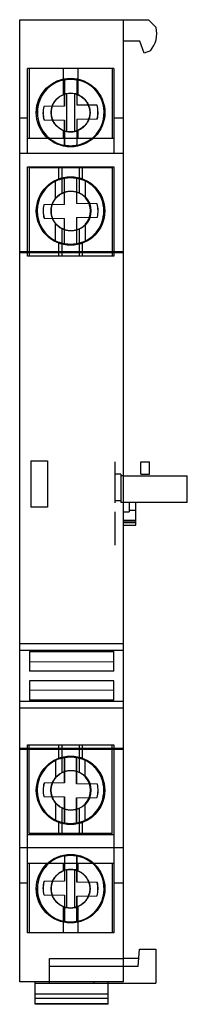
# Model space of a CAD drawing. Header units: millimetres. Extents: x 30.4 to 45.5, y 7.5 to 96.5.
import ezdxf

# ---------------------------------------------------------------- set-up
doc = ezdxf.new("R2010")
doc.units = ezdxf.units.MM
doc.header["$LTSCALE"] = 6.823208
doc.layers.get('0').update_dxf_attribs({"linetype": 'CONTINUOUS'})

msp = doc.modelspace()

# ---------------------------------------------------------------- linework, layer by layer
at = {"color": 7, "linetype": 'Continuous'}
for p, q in [((30.389, 9.539), (30.389, 96.539)), ((30.389, 96.539), (39.788, 96.539)), ((39.788, 9.539), (39.788, 96.539)), ((39.788, 96.536), (42.044, 96.52)), ((42.044, 96.52), (42.726, 95.839)), ((41.249, 94.599), (39.788, 94.607)), ((41.643, 93.518), (41.249, 94.599)), ((42.21, 93.724), (41.643, 93.518)), ((31.089, 87.639), (31.089, 92.139)), ((38.889, 92.139), (31.089, 92.139)), ((31.239, 92.139), (31.239, 85.839)), ((34.318, 92.139), (34.318, 89.746)), ((35.661, 92.139), (35.661, 89.759)), ((38.739, 92.139), (38.739, 85.839)), ((38.889, 92.139), (38.889, 87.639)), ((34.443, 91.111), (34.443, 88.724)), ((34.449, 91.111), (34.443, 91.111)), ((34.449, 88.724), (34.449, 91.111)), ((35.004, 91.164), (35.004, 91.164)), ((35.543, 91.115), (35.543, 88.817)), ((35.549, 91.115), (35.543, 91.115)), ((35.549, 91.115), (35.549, 88.817)), ((34.622, 89.844), (34.622, 86.431)), ((35.38, 86.429), (35.38, 89.846)), ((32.567, 88.701), (32.561, 88.701)), ((32.567, 88.701), (32.561, 88.701)), ((34.449, 88.724), (32.567, 88.701)), ((34.449, 88.724), (34.443, 88.724)), ((35.549, 88.817), (35.543, 88.817)), ((35.549, 88.817), (35.543, 88.817)), ((37.388, 88.794), (35.549, 88.817)), ((37.388, 88.794), (37.382, 88.794)), ((31.089, 87.639), (30.389, 87.639)), ((31.089, 84.439), (31.089, 87.639)), ((31.986, 88.139), (31.977, 88.139)), ((32.591, 87.484), (32.584, 87.484)), ((32.584, 87.484), (32.591, 87.484)), ((32.591, 87.484), (34.449, 87.46)), ((33.252, 88.139), (33.227, 88.139)), ((34.443, 87.46), (34.443, 85.166)), ((34.449, 87.46), (34.443, 87.46)), ((34.449, 85.166), (34.449, 87.46)), ((35.543, 87.553), (35.543, 85.162)), ((35.549, 87.553), (35.543, 87.553)), ((35.549, 87.553), (35.543, 87.553)), ((35.549, 87.553), (37.412, 87.576)), ((35.549, 87.553), (35.549, 85.162)), ((36.749, 88.139), (36.725, 88.139)), ((37.412, 87.576), (37.405, 87.576)), ((38.036, 88.139), (38.027, 88.139)), ((38.889, 87.639), (38.889, 84.439)), ((39.788, 87.639), (38.889, 87.639)), ((34.318, 86.529), (34.318, 85.839)), ((35.661, 86.516), (35.661, 85.839)), ((31.089, 85.839), (32.911, 85.839)), ((32.911, 85.839), (33.037, 85.839)), ((33.037, 85.839), (36.949, 85.839)), ((36.949, 85.839), (37.068, 85.839)), ((37.068, 85.839), (38.889, 85.839)), ((34.449, 85.166), (34.443, 85.166)), ((35.004, 85.114), (35.004, 85.113)), ((35.549, 85.162), (35.543, 85.162)), ((39.788, 84.439), (30.389, 84.439)), ((31.09, 75.139), (31.09, 83.239)), ((31.09, 83.239), (38.89, 83.238)), ((31.24, 83.139), (31.24, 75.139)), ((38.74, 83.139), (31.24, 83.139)), ((33.936, 82.074), (33.936, 83.139)), ((34.192, 83.139), (34.192, 80.835)), ((35.787, 80.861), (35.787, 83.139)), ((36.043, 83.139), (36.043, 82.075)), ((38.74, 83.139), (38.74, 75.139)), ((38.89, 83.238), (38.89, 75.139)), ((33.626, 80.387), (33.626, 81.938)), ((34.432, 79.824), (34.432, 82.215)), ((34.436, 82.215), (34.432, 82.215)), ((34.436, 79.824), (34.436, 82.215)), ((34.977, 82.264), (34.977, 82.264)), ((35.532, 82.212), (35.532, 79.918)), ((35.536, 82.212), (35.532, 82.212)), ((35.536, 82.212), (35.536, 79.918)), ((36.323, 81.955), (36.323, 80.463)), ((34.432, 79.824), (32.567, 79.801)), ((32.57, 79.801), (32.567, 79.801)), ((34.436, 79.824), (34.432, 79.824)), ((34.436, 79.824), (34.432, 79.824)), ((35.536, 79.918), (35.532, 79.918)), ((37.388, 79.893), (35.532, 79.918)), ((37.392, 79.893), (37.388, 79.893)), ((37.392, 79.893), (37.388, 79.893)), ((31.966, 79.239), (31.949, 79.239)), ((32.594, 78.584), (32.59, 78.584)), ((32.59, 78.584), (34.432, 78.56)), ((33.239, 79.239), (33.222, 79.239)), ((34.432, 76.263), (34.432, 78.56)), ((34.436, 78.56), (34.432, 78.56)), ((34.436, 78.56), (34.432, 78.56)), ((34.436, 76.263), (34.436, 78.56)), ((35.532, 78.653), (37.411, 78.676)), ((35.532, 78.653), (35.532, 76.266)), ((35.536, 78.653), (35.532, 78.653)), ((35.536, 78.653), (35.536, 76.266)), ((36.832, 79.239), (36.815, 79.239)), ((37.411, 78.676), (37.415, 78.676)), ((37.415, 78.676), (37.411, 78.676)), ((38.016, 79.238), (37.999, 79.238)), ((33.626, 76.539), (33.626, 78.09)), ((34.192, 77.642), (34.192, 75.139)), ((35.787, 75.139), (35.787, 77.616)), ((36.323, 78.014), (36.323, 76.522)), ((33.936, 75.139), (33.936, 76.403)), ((34.436, 76.263), (34.432, 76.263)), ((34.977, 76.214), (34.977, 76.213)), ((35.536, 76.266), (35.532, 76.266)), ((36.043, 76.403), (36.043, 75.139)), ((39.788, 75.538), (30.389, 75.538)), ((39.788, 75.445), (30.389, 75.445)), ((38.89, 75.139), (31.09, 75.139)), ((31.389, 56.649), (31.389, 52.446)), ((31.389, 56.649), (32.889, 56.649)), ((32.889, 56.649), (32.889, 52.443)), ((38.988, 56.539), (38.988, 52.839)), ((41.339, 55.439), (41.339, 56.539)), ((41.339, 56.539), (42.139, 56.539)), ((42.139, 55.439), (42.139, 56.539)), ((39.538, 55.439), (38.988, 55.439)), ((39.538, 55.439), (39.538, 52.889)), ((39.788, 55.289), (39.538, 55.289)), ((39.788, 55.289), (45.544, 55.289)), ((41.339, 55.439), (42.139, 55.439)), ((45.544, 52.889), (45.544, 55.289)), ((39.538, 53.039), (38.988, 53.039)), ((39.788, 52.889), (39.538, 52.889)), ((45.544, 52.889), (39.788, 52.889)), ((40.288, 52.889), (40.288, 52.039)), ((40.888, 52.139), (40.888, 52.889)), ((31.389, 52.446), (31.389, 52.449)), ((32.889, 52.443), (31.389, 52.446)), ((38.988, 52.039), (38.988, 49.029)), ((39.788, 52.039), (40.288, 52.039)), ((40.888, 52.139), (40.288, 52.139)), ((40.888, 51.239), (40.888, 52.138)), ((40.888, 51.233), (39.788, 51.233)), ((39.788, 51.206), (40.888, 51.206)), ((40.888, 51.022), (39.788, 51.022)), ((39.788, 50.839), (40.888, 50.839)), ((40.888, 50.839), (40.888, 51.233)), ((39.788, 40.108), (30.389, 40.108)), ((39.788, 39.484), (30.389, 39.484)), ((31.289, 39.389), (38.889, 39.389)), ((31.289, 39.389), (31.289, 37.621)), ((38.889, 37.621), (38.889, 39.389)), ((38.889, 38.461), (31.289, 38.442)), ((38.889, 37.621), (31.289, 37.621)), ((38.889, 36.757), (31.289, 36.757)), ((31.289, 36.757), (31.289, 34.989)), ((38.889, 34.989), (38.889, 36.757)), ((31.289, 35.935), (38.889, 35.916)), ((39.788, 34.884), (30.389, 34.884)), ((38.889, 34.989), (31.289, 34.989)), ((39.788, 34.281), (30.389, 34.281)), ((39.788, 30.633), (30.389, 30.633)), ((39.788, 30.539), (30.389, 30.539)), ((31.09, 30.949), (38.89, 30.949)), ((31.09, 22.848), (31.09, 30.949)), ((31.24, 22.949), (31.24, 30.949)), ((33.936, 29.684), (33.936, 30.949)), ((34.192, 30.949), (34.192, 28.445)), ((35.787, 28.471), (35.787, 30.949)), ((36.043, 30.949), (36.043, 29.685)), ((38.74, 22.949), (38.74, 30.949)), ((38.89, 30.949), (38.89, 22.849)), ((33.626, 29.548), (33.626, 27.997)), ((34.432, 29.825), (34.436, 29.825)), ((34.432, 29.825), (34.432, 27.527)), ((34.432, 29.825), (34.432, 27.527)), ((34.436, 29.825), (34.436, 27.527)), ((34.436, 27.527), (34.436, 29.825)), ((34.977, 29.874), (34.977, 29.874)), ((35.536, 29.822), (35.532, 29.822)), ((35.532, 27.434), (35.532, 29.822)), ((35.532, 27.434), (35.532, 29.822)), ((35.536, 27.434), (35.536, 29.822)), ((35.536, 29.822), (35.536, 27.434)), ((36.323, 28.073), (36.323, 29.565)), ((31.966, 26.848), (31.949, 26.848)), ((34.432, 27.527), (32.59, 27.503)), ((32.594, 27.503), (32.59, 27.503)), ((33.239, 26.849), (33.222, 26.849)), ((34.436, 27.527), (34.432, 27.527)), ((34.436, 27.527), (34.432, 27.527)), ((35.536, 27.434), (35.532, 27.434)), ((37.411, 27.411), (35.532, 27.434)), ((36.832, 26.849), (36.815, 26.849)), ((37.411, 27.411), (37.415, 27.411)), ((37.415, 27.411), (37.411, 27.411)), ((38.016, 26.849), (37.999, 26.849)), ((32.567, 26.286), (32.57, 26.286)), ((32.567, 26.286), (34.432, 26.263)), ((34.436, 26.263), (34.432, 26.263)), ((34.436, 26.263), (34.432, 26.263)), ((34.432, 26.263), (34.432, 23.872)), ((34.432, 26.263), (34.432, 23.872)), ((34.436, 26.263), (34.436, 23.872)), ((34.436, 23.872), (34.436, 26.263)), ((35.532, 26.17), (37.388, 26.194)), ((35.536, 26.17), (35.532, 26.17)), ((35.532, 23.876), (35.532, 26.17)), ((35.532, 23.876), (35.532, 26.17)), ((35.536, 23.876), (35.536, 26.17)), ((35.536, 26.17), (35.536, 23.876)), ((37.388, 26.194), (37.392, 26.194)), ((37.392, 26.194), (37.388, 26.194)), ((33.626, 25.7), (33.626, 24.149)), ((34.192, 25.252), (34.192, 22.949)), ((35.787, 22.949), (35.787, 25.226)), ((36.323, 24.132), (36.323, 25.624)), ((33.936, 22.949), (33.936, 24.013)), ((34.436, 23.872), (34.432, 23.872)), ((34.977, 23.824), (34.977, 23.823)), ((35.532, 23.876), (35.536, 23.876)), ((36.043, 24.013), (36.043, 22.949)), ((31.089, 22.848), (38.89, 22.849)), ((31.089, 21.639), (31.089, 22.848)), ((38.74, 22.949), (31.24, 22.949)), ((38.889, 22.849), (38.889, 21.639)), ((39.788, 21.639), (30.389, 21.639)), ((38.889, 21.639), (31.089, 21.639)), ((31.089, 18.439), (31.089, 21.639)), ((38.889, 21.639), (38.889, 18.439)), ((34.449, 20.921), (34.443, 20.921)), ((34.443, 20.921), (34.443, 18.628)), ((34.449, 20.921), (34.449, 18.628)), ((35.004, 20.974), (35.004, 20.974)), ((35.543, 20.925), (35.549, 20.925)), ((35.543, 20.925), (35.543, 18.534)), ((35.549, 18.534), (35.549, 20.925)), ((31.089, 20.249), (32.911, 20.249)), ((31.239, 20.249), (31.239, 13.949)), ((33.037, 20.249), (32.911, 20.249)), ((33.037, 20.249), (36.949, 20.249)), ((34.318, 20.249), (34.318, 19.558)), ((34.622, 19.656), (34.622, 16.243)), ((35.38, 16.241), (35.38, 19.658)), ((35.661, 20.249), (35.661, 19.571)), ((37.068, 20.249), (36.949, 20.249)), ((37.068, 20.249), (38.889, 20.249)), ((38.739, 20.249), (38.739, 13.949)), ((31.089, 18.439), (30.389, 18.439)), ((31.089, 13.949), (31.089, 18.439)), ((31.986, 17.949), (31.977, 17.949)), ((32.591, 18.604), (32.584, 18.604)), ((32.584, 18.604), (32.591, 18.604)), ((34.449, 18.628), (32.591, 18.604)), ((33.252, 17.949), (33.227, 17.949)), ((34.449, 18.628), (34.443, 18.628)), ((35.549, 18.534), (35.543, 18.534)), ((35.549, 18.534), (35.543, 18.534)), ((37.412, 18.511), (35.549, 18.534)), ((36.749, 17.949), (36.725, 17.949)), ((37.412, 18.511), (37.405, 18.511)), ((38.036, 17.949), (38.027, 17.949)), ((39.788, 18.439), (38.889, 18.439)), ((38.889, 18.439), (38.889, 13.949)), ((32.567, 17.386), (32.561, 17.386)), ((32.561, 17.386), (32.567, 17.386)), ((32.567, 17.386), (34.449, 17.363)), ((34.449, 17.363), (34.443, 17.363)), ((34.443, 17.363), (34.443, 14.976)), ((34.449, 17.363), (34.449, 14.976)), ((35.549, 17.27), (35.543, 17.27)), ((35.549, 17.27), (35.543, 17.27)), ((35.543, 17.27), (35.543, 14.972)), ((35.549, 17.27), (37.388, 17.294)), ((35.549, 14.972), (35.549, 17.27)), ((37.382, 17.294), (37.388, 17.294)), ((34.318, 16.341), (34.318, 13.949)), ((35.661, 16.329), (35.661, 13.949)), ((34.443, 14.976), (34.449, 14.976)), ((35.004, 14.924), (35.004, 14.923)), ((35.549, 14.972), (35.543, 14.972)), ((38.889, 13.949), (31.089, 13.949)), ((41.089, 10.92), (41.224, 12.494)), ((41.224, 12.494), (42.689, 12.494)), ((42.689, 12.494), (42.689, 9.399)), ((33.089, 11.631), (39.788, 11.631)), ((33.089, 9.539), (33.089, 11.631)), ((41.15, 11.631), (39.788, 11.631)), ((39.788, 10.92), (33.089, 10.92)), ((41.089, 10.92), (39.788, 10.92)), ((39.788, 9.539), (30.389, 9.539)), ((31.789, 7.495), (31.789, 9.539)), ((31.789, 9.399), (42.689, 9.399)), ((33.089, 9.399), (33.089, 9.539)), ((37.089, 9.539), (37.089, 9.399)), ((38.389, 9.399), (38.389, 9.539)), ((38.389, 7.495), (38.389, 9.399)), ((31.789, 8.428), (38.389, 8.428)), ((38.389, 8.023), (31.789, 8.023)), ((38.389, 7.524), (31.789, 7.524)), ((38.389, 7.495), (31.789, 7.495))]:
    msp.add_line(p, q, dxfattribs=at)
for centre, radius in [((34.989, 88.139), 3.1), ((34.976, 88.137), 1.749), ((34.989, 79.239), 3.097), ((35.036, 79.239), 1.797), ((34.989, 26.849), 3.097), ((35.036, 26.849), 1.797), ((34.989, 17.949), 3.1), ((34.976, 17.95), 1.749)]:
    msp.add_circle(centre, radius, dxfattribs=at)
for centre, radius, start, end in [((40.389, 95.289), 2.4, 319.32151, 13.24801), ((35.002, 88.139), 3.025, 310.50665, 229.49335), ((35.011, 88.139), 3.025, 100.70252, 180.00157), ((35.011, 88.139), 3.025, 359.99845, 79.74617), ((35.008, 88.123), 1.764, 102.64271, 113.04869), ((35.008, 88.123), 1.763, 102.64382, 113.05216), ((35.006, 88.138), 1.749, 77.64059, 102.66693), ((35.008, 88.152), 1.734, 67.89445, 77.62129), ((35.008, 88.152), 1.734, 67.89079, 77.62002), ((34.983, 88.139), 2.487, 166.92815, 195.27066), ((34.99, 88.139), 2.487, 166.92785, 195.27097), ((34.983, 88.139), 2.487, 346.92817, 15.27064), ((34.989, 88.139), 2.487, 346.92787, 15.27095), ((35.011, 88.139), 3.025, 179.99851, 259.2974), ((35.011, 88.139), 3.025, 280.25383, 0.00155), ((35.009, 88.152), 1.764, 246.95012, 257.35344), ((35.009, 88.152), 1.764, 246.94593, 257.35072), ((35.006, 88.137), 1.749, 257.33307, 282.35938), ((35.008, 88.124), 1.735, 282.3865, 292.10937), ((35.008, 88.123), 1.735, 282.38235, 292.10716), ((34.974, 79.239), 3.025, 100.3164, 259.67977), ((34.989, 79.252), 3.012, 110.44683, 116.90057), ((34.987, 79.256), 3.008, 110.44254, 116.90651), ((34.974, 79.239), 3.025, 280.63369, 79.36247), ((34.988, 79.223), 3.04, 63.95724, 69.69019), ((34.988, 79.225), 3.039, 63.95607, 69.69234), ((35.008, 79.239), 1.797, 140.26579, 219.73419), ((35.012, 79.238), 1.794, 0.01555, 43.05523), ((35.007, 79.239), 1.797, 317.0476, 42.9524), ((34.989, 79.239), 2.487, 166.92437, 195.26839), ((34.993, 79.239), 2.487, 166.92468, 195.26808), ((34.989, 79.239), 2.487, 346.92436, 15.2684), ((34.992, 79.239), 2.487, 346.92466, 15.2681), ((35.012, 79.239), 1.794, 316.94342, 359.98597), ((34.99, 79.229), 3.016, 243.1027, 249.54824), ((34.988, 79.225), 3.012, 243.09917, 249.55343), ((34.988, 79.252), 3.038, 290.30746, 296.04412), ((34.991, 79.247), 3.033, 290.30264, 296.04992), ((34.974, 26.849), 3.025, 100.32023, 259.6836), ((34.99, 26.858), 3.016, 110.45176, 116.8973), ((34.988, 26.862), 3.012, 110.44657, 116.90083), ((34.98, 26.843), 3.031, 90.05525, 100.35483), ((34.977, 26.885), 2.989, 86.39962, 89.98623), ((34.976, 26.863), 3.011, 82.86062, 86.42077), ((34.966, 26.796), 3.078, 79.3473, 82.82964), ((34.974, 26.849), 3.025, 280.63753, 79.36631), ((34.988, 26.835), 3.038, 63.95588, 69.69254), ((34.991, 26.84), 3.033, 63.95008, 69.69736), ((35.008, 26.849), 1.797, 140.26579, 219.73419), ((35.012, 26.848), 1.794, 0.01555, 43.05523), ((35.007, 26.849), 1.797, 317.0476, 42.9524), ((34.989, 26.849), 2.487, 164.73161, 193.07563), ((34.993, 26.849), 2.487, 164.73191, 193.07533), ((35.012, 26.849), 1.794, 316.94342, 359.98597), ((34.989, 26.849), 2.487, 344.7316, 13.07564), ((34.992, 26.849), 2.487, 344.7319, 13.07534), ((34.989, 26.835), 3.012, 243.09943, 249.55317), ((34.987, 26.831), 3.008, 243.09349, 249.55746), ((34.988, 26.864), 3.04, 290.30981, 296.04276), ((34.988, 26.862), 3.039, 290.30766, 296.04393), ((34.983, 26.872), 3.049, 259.66479, 266.48725), ((34.978, 26.807), 2.984, 266.49948, 269.9845), ((34.977, 26.812), 2.989, 270.01374, 273.60231), ((34.972, 26.87), 3.047, 273.61866, 280.66032), ((35.011, 17.949), 3.025, 100.70252, 180.00157), ((35.008, 17.938), 3.036, 90.70767, 100.72681), ((35.004, 18.038), 2.936, 90.00046, 90.6629), ((35.003, 17.975), 2.999, 85.3917, 89.97859), ((35.004, 17.974), 3, 83.10981, 85.41524), ((34.993, 17.895), 3.079, 79.72767, 83.08463), ((35.011, 17.949), 3.025, 359.99845, 79.74617), ((35.002, 17.949), 3.025, 130.50665, 49.49335), ((35.008, 17.936), 1.763, 102.64739, 113.05596), ((35.008, 17.936), 1.763, 102.64382, 113.05261), ((35.006, 17.95), 1.749, 77.64062, 102.66693), ((35.008, 17.965), 1.734, 67.89045, 77.62005), ((35.008, 17.965), 1.734, 67.88702, 77.61712), ((35.011, 17.949), 3.025, 179.99851, 259.2974), ((34.983, 17.949), 2.487, 164.72933, 193.07185), ((34.99, 17.949), 2.487, 164.72903, 193.07215), ((35.011, 17.949), 3.025, 280.25383, 0.00155), ((34.983, 17.949), 2.487, 344.72936, 13.07183), ((34.989, 17.949), 2.487, 344.72905, 13.07213), ((35.009, 17.965), 1.764, 246.95326, 257.35533), ((35.009, 17.965), 1.764, 246.95056, 257.35344), ((35.006, 17.95), 1.749, 257.33307, 282.35941), ((35.008, 17.936), 1.735, 282.38238, 292.10189), ((35.008, 17.936), 1.735, 282.38238, 292.10681), ((35.015, 18.001), 3.078, 259.27799, 262.78318), ((35.005, 17.933), 3.01, 262.81427, 266.39855), ((35.005, 17.913), 2.99, 266.37787, 269.98661), ((35.003, 17.906), 2.983, 270.01584, 273.48091), ((34.999, 17.972), 3.049, 273.49235, 280.2726)]:
    msp.add_arc(centre, radius, start, end, dxfattribs=at)
for centre, major_axis, ratio, start_param, end_param in [((35.011, 88.139), (0, 3.025), 0.999934, 0.186752, 2.95484), ((35.004, 88.139), (0, 3.025), 0.999934, 6.104265, 6.469938), ((35.011, 88.139), (0, 3.025), 0.999934, -1.078223, -0.178921), ((35.011, 88.139), (0, 3.025), 0.999934, 3.320513, 5.144863), ((35.011, 88.139), (0, 3.025), 0.999934, 5.144863, 5.204962), ((34.983, 88.139), (0, 2.487), 0.999934, 1.342635, 1.837337), ((34.989, 88.139), (0, 2.487), 0.999934, 1.342635, 1.837337), ((34.983, 88.139), (0, 2.487), 0.999934, -1.798958, -1.304256), ((34.989, 88.139), (0, 2.487), 0.999934, -1.798958, -1.304256), ((34.97, 88.139), (0, 3.025), 0.999934, -3.848567, -3.83996), ((34.97, 88.139), (0, 3.025), 0.999934, 2.443225, 2.744548), ((34.97, 88.139), (0, 3.025), 0.999934, -3.538637, -2.434618), ((35.004, 88.139), (0, 3.025), 0.999934, 2.95484, 3.320513), ((34.991, 79.239), (0, 3.025), 0.999967, 0.468339, 2.673254), ((34.974, 79.239), (0, 3.025), 0.999967, 0.180013, 1.081033), ((34.977, 79.239), (0, 3.025), 0.999967, 6.097527, 6.463199), ((34.974, 79.239), (0, 3.025), 0.999967, 3.327144, 6.097527), ((34.991, 79.239), (0, 3.025), 0.999967, 5.818138, 5.827486), ((34.991, 79.239), (0, 3.025), 0.999967, -2.273696, -0.465048), ((34.974, 79.239), (0, 3.025), 0.999967, 7.41899, 8.280206), ((34.974, 79.239), (0, 3.025), 0.999967, 1.081033, 1.135805), ((34.989, 79.239), (0, 2.487), 0.999967, 1.342581, 1.837283), ((34.993, 79.239), (0, 2.487), 0.999967, 1.342581, 1.837283), ((34.989, 79.239), (0, 2.487), 0.999967, -1.799012, -1.304309), ((34.993, 79.239), (0, 2.487), 0.999967, -1.799012, -1.304309), ((34.974, 79.239), (0, 3.025), 0.999967, 1.99702, 2.075927), ((34.974, 79.239), (0, 3.025), 0.999967, -4.207258, -3.321713), ((34.991, 79.239), (0, 3.025), 0.999967, 3.597292, 4.009489), ((34.977, 79.239), (0, 3.025), 0.999967, 2.961472, 3.327144), ((34.991, 26.849), (0, 3.025), 0.999967, 0.468339, 2.673254), ((34.974, 26.849), (0, 3.025), 0.999967, 0.18012, 1.065684), ((34.977, 26.849), (0, 3.025), 0.999967, -0.185551, 0.18012), ((34.974, 26.849), (0, 3.025), 0.999967, 3.327251, 6.097634), ((34.991, 26.849), (0, 3.025), 0.999967, 5.415325, 5.827486), ((34.991, 26.849), (0, 3.025), 0.999967, -2.676545, -0.867861), ((34.974, 26.849), (0, 3.025), 0.999967, 1.144592, 2.00581), ((34.974, 26.849), (0, 3.025), 0.999967, 1.065684, 1.144592), ((34.989, 26.849), (0, 2.487), 0.999967, 1.304309, 1.799011), ((34.993, 26.849), (0, 2.487), 0.999967, 1.304309, 1.799011), ((34.989, 26.849), (0, 2.487), 0.999967, -1.837284, -1.342581), ((34.993, 26.849), (0, 2.487), 0.999967, -1.837284, -1.342581), ((34.974, 26.849), (0, 3.025), 0.999967, 2.00581, 2.060578), ((34.974, 26.849), (0, 3.025), 0.999967, -4.222607, -3.321606), ((34.991, 26.849), (0, 3.025), 0.999967, 3.597292, 3.60664), ((34.977, 26.849), (0, 3.025), 0.999967, -3.321606, -2.955934), ((35.011, 17.949), (0, 3.025), 0.999934, 6.469938, 9.238026), ((34.97, 17.949), (0, 3.025), 0.999934, 6.767883, 6.99016), ((34.97, 17.949), (0, 3.025), 0.999934, 0.397044, 0.484698), ((34.97, 17.949), (0, 3.025), 0.999934, 5.576211, 6.68023), ((35.004, 17.949), (0, 3.025), 0.999934, -0.178921, 0.186752), ((35.011, 17.949), (0, 3.025), 0.999934, 4.279937, 6.104265), ((34.983, 17.949), (0, 2.487), 0.999934, 1.304255, 1.798958), ((34.989, 17.949), (0, 2.487), 0.999934, 1.304255, 1.798958), ((34.983, 17.949), (0, 2.487), 0.999934, -1.837337, -1.342635), ((34.989, 17.949), (0, 2.487), 0.999934, -1.837337, -1.342635), ((35.011, 17.949), (0, 3.025), 0.999934, -2.962672, -2.063351), ((35.011, 17.949), (0, 3.025), 0.999934, -2.063351, -2.003248), ((35.004, 17.949), (0, 3.025), 0.999934, -3.328345, -2.962672)]:
    msp.add_ellipse(centre, major_axis=major_axis, ratio=ratio, start_param=start_param, end_param=end_param, dxfattribs=at)
for points, knots in [([(34.443, 91.111), (34.503, 91.122), (34.625, 91.142), (34.809, 91.159), (34.992, 91.166), (35.176, 91.161), (35.36, 91.145), (35.482, 91.126), (35.543, 91.115)], [0, 0, 0, 0, 0.167709, 0.334169, 0.5, 0.665831, 0.832291, 1, 1, 1, 1]), ([(33.252, 88.139), (33.252, 88.182), (33.255, 88.27), (33.27, 88.399), (33.294, 88.527), (33.328, 88.653), (33.372, 88.778), (33.425, 88.899), (33.487, 89.017), (33.559, 89.13), (33.64, 89.238), (33.732, 89.341), (33.832, 89.439), (33.942, 89.53), (34.059, 89.612), (34.184, 89.685), (34.272, 89.726), (34.318, 89.746)], [0, 0, 0, 0, 0.064223, 0.128197, 0.191388, 0.255791, 0.31983, 0.384395, 0.449978, 0.515343, 0.580778, 0.648559, 0.717963, 0.786842, 0.857032, 0.927188, 1, 1, 1, 1]), ([(33.252, 88.139), (33.252, 88.182), (33.255, 88.27), (33.27, 88.399), (33.294, 88.528), (33.328, 88.654), (33.372, 88.779), (33.426, 88.901), (33.489, 89.018), (33.561, 89.131), (33.642, 89.239), (33.733, 89.343), (33.833, 89.44), (33.943, 89.531), (34.06, 89.612), (34.185, 89.685), (34.273, 89.726), (34.318, 89.746)], [0, 0, 0, 0, 0.064209, 0.128255, 0.1916, 0.256354, 0.32048, 0.385402, 0.451241, 0.516568, 0.581819, 0.649351, 0.718837, 0.787582, 0.857732, 0.927656, 1, 1, 1, 1]), ([(35.661, 89.759), (35.707, 89.74), (35.796, 89.7), (35.922, 89.629), (36.04, 89.549), (36.15, 89.46), (36.253, 89.363), (36.347, 89.258), (36.431, 89.148), (36.506, 89.033), (36.571, 88.913), (36.625, 88.79), (36.67, 88.663), (36.706, 88.534), (36.731, 88.402), (36.746, 88.271), (36.749, 88.183), (36.749, 88.139)], [0, 0, 0, 0, 0.071613, 0.141321, 0.209756, 0.277316, 0.346493, 0.414723, 0.481023, 0.547114, 0.613192, 0.678074, 0.74239, 0.808217, 0.872581, 0.93621, 1, 1, 1, 1]), ([(35.661, 89.759), (35.705, 89.741), (35.792, 89.701), (35.916, 89.632), (36.033, 89.554), (36.144, 89.466), (36.248, 89.368), (36.343, 89.263), (36.429, 89.152), (36.504, 89.036), (36.57, 88.914), (36.626, 88.79), (36.671, 88.662), (36.706, 88.531), (36.731, 88.4), (36.746, 88.269), (36.749, 88.182), (36.749, 88.139)], [0, 0, 0, 0, 0.069502, 0.137905, 0.205667, 0.273085, 0.342762, 0.411645, 0.478775, 0.545733, 0.612807, 0.678577, 0.743234, 0.809467, 0.873864, 0.937104, 1, 1, 1, 1]), ([(34.318, 86.529), (34.273, 86.549), (34.185, 86.59), (34.06, 86.663), (33.944, 86.744), (33.835, 86.834), (33.734, 86.931), (33.642, 87.036), (33.559, 87.145), (33.487, 87.259), (33.425, 87.377), (33.372, 87.499), (33.328, 87.623), (33.294, 87.751), (33.269, 87.88), (33.255, 88.009), (33.252, 88.095), (33.252, 88.139)], [0, 0, 0, 0, 0.072283, 0.142594, 0.211585, 0.279637, 0.349248, 0.417802, 0.483967, 0.549755, 0.615437, 0.679907, 0.744026, 0.809306, 0.873188, 0.936441, 1, 1, 1, 1]), ([(34.318, 86.529), (34.274, 86.548), (34.189, 86.588), (34.066, 86.659), (33.951, 86.738), (33.842, 86.827), (33.74, 86.924), (33.647, 87.03), (33.563, 87.14), (33.489, 87.255), (33.425, 87.375), (33.371, 87.498), (33.327, 87.625), (33.293, 87.753), (33.269, 87.882), (33.255, 88.011), (33.252, 88.096), (33.252, 88.139)], [0, 0, 0, 0, 0.069866, 0.138633, 0.206771, 0.274567, 0.344616, 0.413853, 0.480936, 0.547696, 0.614575, 0.680155, 0.744827, 0.81068, 0.874677, 0.937511, 1, 1, 1, 1]), ([(36.749, 88.139), (36.749, 88.094), (36.746, 88.005), (36.731, 87.873), (36.706, 87.742), (36.671, 87.614), (36.626, 87.487), (36.572, 87.364), (36.507, 87.244), (36.433, 87.13), (36.35, 87.02), (36.257, 86.916), (36.154, 86.818), (36.042, 86.728), (35.924, 86.648), (35.796, 86.576), (35.707, 86.535), (35.661, 86.516)], [0, 0, 0, 0, 0.064654, 0.12898, 0.192468, 0.257216, 0.321332, 0.386165, 0.452077, 0.51782, 0.583518, 0.651111, 0.720142, 0.788558, 0.858246, 0.927801, 1, 1, 1, 1]), ([(36.749, 88.139), (36.749, 88.094), (36.746, 88.005), (36.731, 87.873), (36.706, 87.741), (36.671, 87.613), (36.626, 87.486), (36.571, 87.363), (36.507, 87.243), (36.433, 87.129), (36.349, 87.02), (36.256, 86.915), (36.153, 86.818), (36.041, 86.728), (35.923, 86.647), (35.795, 86.575), (35.707, 86.535), (35.661, 86.516)], [0, 0, 0, 0, 0.064554, 0.128935, 0.192589, 0.257654, 0.321743, 0.386782, 0.452805, 0.51846, 0.583973, 0.651401, 0.720654, 0.789168, 0.859021, 0.928423, 1, 1, 1, 1]), ([(35.543, 85.162), (35.482, 85.151), (35.36, 85.133), (35.176, 85.116), (34.992, 85.111), (34.809, 85.118), (34.625, 85.135), (34.503, 85.155), (34.443, 85.166)], [0, 0, 0, 0, 0.167709, 0.334169, 0.5, 0.665831, 0.832291, 1, 1, 1, 1]), ([(33.936, 82.074), (33.986, 82.093), (34.086, 82.127), (34.238, 82.17), (34.39, 82.205), (34.544, 82.232), (34.701, 82.251), (34.859, 82.262), (35.013, 82.265), (35.163, 82.26), (35.313, 82.247), (35.461, 82.228), (35.608, 82.201), (35.752, 82.167), (35.898, 82.125), (35.994, 82.092), (36.043, 82.075)], [0, 0, 0, 0, 0.074068, 0.147659, 0.220006, 0.290488, 0.366617, 0.44014, 0.51117, 0.580717, 0.650331, 0.720402, 0.788397, 0.858788, 0.927692, 1, 1, 1, 1]), ([(34.436, 82.215), (34.497, 82.226), (34.619, 82.244), (34.802, 82.261), (34.986, 82.266), (35.17, 82.26), (35.353, 82.242), (35.475, 82.223), (35.536, 82.212)], [0, 0, 0, 0, 0.167767, 0.334226, 0.500057, 0.665888, 0.832348, 1, 1, 1, 1]), ([(34.192, 80.835), (34.229, 80.855), (34.304, 80.89), (34.42, 80.936), (34.537, 80.972), (34.658, 81.001), (34.777, 81.021), (34.895, 81.033), (35.008, 81.037), (35.12, 81.033), (35.233, 81.023), (35.345, 81.006), (35.456, 80.981), (35.566, 80.95), (35.677, 80.91), (35.75, 80.879), (35.787, 80.861)], [0, 0, 0, 0, 0.076337, 0.150127, 0.225927, 0.299021, 0.374463, 0.445598, 0.513246, 0.58028, 0.648951, 0.718294, 0.785912, 0.855901, 0.925551, 1, 1, 1, 1]), ([(34.192, 80.835), (34.229, 80.855), (34.304, 80.89), (34.42, 80.936), (34.537, 80.972), (34.658, 81.001), (34.777, 81.021), (34.895, 81.033), (35.008, 81.036), (35.12, 81.033), (35.233, 81.023), (35.345, 81.006), (35.456, 80.981), (35.566, 80.95), (35.677, 80.91), (35.75, 80.879), (35.787, 80.861)], [0, 0, 0, 0, 0.076278, 0.150066, 0.225914, 0.299066, 0.374492, 0.445595, 0.513232, 0.58026, 0.648916, 0.718241, 0.785868, 0.855859, 0.925512, 1, 1, 1, 1]), ([(33.626, 80.387), (33.595, 80.35), (33.538, 80.275), (33.461, 80.156), (33.395, 80.034), (33.338, 79.906), (33.291, 79.774), (33.255, 79.638), (33.229, 79.501), (33.215, 79.363), (33.21, 79.226), (33.216, 79.09), (33.233, 78.956), (33.259, 78.823), (33.295, 78.691), (33.342, 78.563), (33.398, 78.437), (33.464, 78.317), (33.539, 78.2), (33.596, 78.126), (33.626, 78.09)], [0, 0, 0, 0, 0.05759, 0.114105, 0.169821, 0.224969, 0.282248, 0.338871, 0.394617, 0.450047, 0.504962, 0.559554, 0.613863, 0.668061, 0.722811, 0.778119, 0.832749, 0.88835, 0.943172, 1, 1, 1, 1]), ([(33.222, 79.239), (33.222, 79.284), (33.225, 79.375), (33.241, 79.512), (33.267, 79.648), (33.304, 79.784), (33.352, 79.917), (33.41, 80.046), (33.478, 80.169), (33.556, 80.287), (33.643, 80.399), (33.738, 80.503), (33.839, 80.598), (33.948, 80.685), (34.065, 80.765), (34.149, 80.813), (34.192, 80.835)], [0, 0, 0, 0, 0.07003, 0.138744, 0.210424, 0.281258, 0.353658, 0.425425, 0.497041, 0.56845, 0.640402, 0.713338, 0.783141, 0.853194, 0.925324, 1, 1, 1, 1]), ([(34.192, 80.835), (34.148, 80.812), (34.061, 80.763), (33.938, 80.679), (33.824, 80.587), (33.718, 80.484), (33.62, 80.372), (33.532, 80.253), (33.456, 80.131), (33.391, 80.008), (33.337, 79.884), (33.294, 79.761), (33.262, 79.637), (33.239, 79.51), (33.225, 79.377), (33.222, 79.286), (33.222, 79.239)], [0, 0, 0, 0, 0.076585, 0.152261, 0.226724, 0.300402, 0.377653, 0.452842, 0.525933, 0.596884, 0.665772, 0.731446, 0.796049, 0.861024, 0.927063, 1, 1, 1, 1]), ([(36.815, 79.239), (36.815, 79.282), (36.812, 79.37), (36.798, 79.5), (36.774, 79.628), (36.741, 79.754), (36.699, 79.877), (36.648, 79.998), (36.588, 80.116), (36.519, 80.229), (36.44, 80.339), (36.352, 80.443), (36.256, 80.542), (36.151, 80.635), (36.038, 80.719), (35.917, 80.796), (35.832, 80.84), (35.787, 80.861)], [0, 0, 0, 0, 0.064919, 0.129283, 0.193244, 0.257785, 0.321639, 0.385999, 0.451733, 0.517292, 0.58301, 0.650771, 0.719535, 0.787896, 0.857712, 0.927326, 1, 1, 1, 1]), ([(36.323, 80.463), (36.358, 80.424), (36.425, 80.348), (36.512, 80.228), (36.584, 80.108), (36.647, 79.982), (36.7, 79.85), (36.743, 79.713), (36.775, 79.577), (36.796, 79.443), (36.806, 79.309), (36.806, 79.177), (36.797, 79.047), (36.779, 78.921), (36.752, 78.797), (36.716, 78.674), (36.672, 78.555), (36.621, 78.44), (36.562, 78.331), (36.495, 78.225), (36.415, 78.118), (36.355, 78.05), (36.323, 78.014)], [0, 0, 0, 0, 0.058295, 0.11309, 0.164884, 0.214152, 0.269268, 0.322811, 0.374183, 0.424256, 0.474219, 0.52303, 0.571364, 0.618511, 0.665191, 0.712474, 0.760466, 0.806525, 0.852091, 0.898977, 0.946297, 1, 1, 1, 1]), ([(34.192, 77.642), (34.148, 77.665), (34.062, 77.714), (33.941, 77.797), (33.828, 77.889), (33.721, 77.991), (33.623, 78.102), (33.535, 78.219), (33.459, 78.341), (33.394, 78.465), (33.34, 78.591), (33.297, 78.718), (33.263, 78.847), (33.239, 78.975), (33.225, 79.106), (33.222, 79.194), (33.222, 79.239)], [0, 0, 0, 0, 0.075903, 0.150742, 0.224292, 0.298755, 0.37535, 0.450033, 0.522834, 0.593938, 0.663732, 0.732277, 0.799074, 0.866127, 0.931547, 1, 1, 1, 1]), ([(33.222, 79.239), (33.222, 79.19), (33.225, 79.095), (33.241, 78.956), (33.266, 78.823), (33.302, 78.692), (33.349, 78.563), (33.407, 78.436), (33.476, 78.313), (33.553, 78.195), (33.64, 78.081), (33.734, 77.977), (33.835, 77.881), (33.944, 77.793), (34.063, 77.712), (34.148, 77.664), (34.192, 77.642)], [0, 0, 0, 0, 0.074855, 0.143917, 0.213099, 0.281542, 0.351243, 0.422477, 0.494215, 0.566015, 0.638394, 0.71153, 0.780668, 0.85149, 0.924441, 1, 1, 1, 1]), ([(35.787, 77.616), (35.834, 77.638), (35.925, 77.686), (36.054, 77.769), (36.172, 77.86), (36.283, 77.961), (36.385, 78.07), (36.477, 78.187), (36.557, 78.309), (36.627, 78.434), (36.685, 78.564), (36.733, 78.695), (36.77, 78.829), (36.796, 78.964), (36.812, 79.101), (36.815, 79.193), (36.815, 79.239)], [0, 0, 0, 0, 0.076927, 0.152043, 0.225749, 0.298177, 0.373584, 0.446906, 0.517726, 0.58974, 0.659424, 0.727334, 0.796457, 0.864408, 0.93195, 1, 1, 1, 1]), ([(35.787, 77.616), (35.75, 77.598), (35.674, 77.565), (35.557, 77.524), (35.44, 77.491), (35.319, 77.466), (35.199, 77.45), (35.082, 77.442), (34.969, 77.441), (34.857, 77.448), (34.745, 77.461), (34.633, 77.482), (34.522, 77.51), (34.412, 77.545), (34.302, 77.588), (34.229, 77.623), (34.192, 77.642)], [0, 0, 0, 0, 0.07573, 0.149083, 0.224681, 0.297497, 0.372493, 0.443285, 0.510818, 0.57752, 0.646223, 0.715879, 0.783868, 0.854379, 0.924703, 1, 1, 1, 1]), ([(35.787, 77.616), (35.75, 77.598), (35.674, 77.565), (35.557, 77.524), (35.44, 77.491), (35.319, 77.467), (35.2, 77.45), (35.082, 77.442), (34.969, 77.441), (34.857, 77.448), (34.745, 77.461), (34.633, 77.482), (34.522, 77.509), (34.412, 77.544), (34.302, 77.588), (34.229, 77.623), (34.192, 77.642)], [0, 0, 0, 0, 0.075684, 0.149034, 0.224628, 0.297439, 0.37246, 0.443271, 0.510807, 0.577528, 0.646261, 0.715918, 0.783848, 0.85432, 0.924648, 1, 1, 1, 1]), ([(36.043, 76.403), (35.993, 76.384), (35.892, 76.35), (35.74, 76.307), (35.588, 76.272), (35.433, 76.245), (35.277, 76.226), (35.118, 76.215), (34.965, 76.212), (34.814, 76.217), (34.665, 76.23), (34.518, 76.249), (34.371, 76.276), (34.226, 76.31), (34.081, 76.352), (33.985, 76.385), (33.936, 76.403)], [0, 0, 0, 0, 0.074304, 0.148096, 0.220584, 0.291164, 0.367406, 0.440918, 0.511937, 0.581369, 0.650921, 0.720866, 0.788777, 0.859019, 0.927811, 1, 1, 1, 1]), ([(35.536, 76.266), (35.475, 76.254), (35.353, 76.235), (35.169, 76.217), (34.986, 76.211), (34.802, 76.216), (34.618, 76.233), (34.496, 76.251), (34.436, 76.263)], [0, 0, 0, 0, 0.167767, 0.334226, 0.500057, 0.665888, 0.832348, 1, 1, 1, 1]), ([(33.936, 29.684), (33.986, 29.703), (34.086, 29.737), (34.238, 29.78), (34.39, 29.815), (34.544, 29.842), (34.701, 29.861), (34.859, 29.872), (35.012, 29.875), (35.163, 29.87), (35.313, 29.857), (35.461, 29.838), (35.608, 29.811), (35.752, 29.777), (35.898, 29.735), (35.994, 29.702), (36.043, 29.685)], [0, 0, 0, 0, 0.074078, 0.147674, 0.220021, 0.290502, 0.366614, 0.440121, 0.511148, 0.58068, 0.650295, 0.720365, 0.788371, 0.858768, 0.927684, 1, 1, 1, 1]), ([(34.436, 29.825), (34.496, 29.836), (34.618, 29.854), (34.802, 29.871), (34.986, 29.876), (35.169, 29.87), (35.353, 29.852), (35.475, 29.833), (35.536, 29.822)], [0, 0, 0, 0, 0.167652, 0.334112, 0.499943, 0.665774, 0.832233, 1, 1, 1, 1]), ([(34.192, 28.445), (34.229, 28.465), (34.304, 28.5), (34.42, 28.546), (34.538, 28.582), (34.658, 28.611), (34.777, 28.631), (34.895, 28.643), (35.008, 28.647), (35.12, 28.643), (35.233, 28.633), (35.345, 28.616), (35.456, 28.591), (35.566, 28.56), (35.677, 28.52), (35.75, 28.489), (35.787, 28.471)], [0, 0, 0, 0, 0.076351, 0.150136, 0.225977, 0.299068, 0.374522, 0.445658, 0.513296, 0.580308, 0.648961, 0.71832, 0.78592, 0.855903, 0.925549, 1, 1, 1, 1]), ([(34.192, 28.445), (34.229, 28.465), (34.304, 28.5), (34.42, 28.546), (34.538, 28.582), (34.658, 28.611), (34.777, 28.631), (34.895, 28.643), (35.008, 28.646), (35.12, 28.643), (35.233, 28.633), (35.345, 28.616), (35.456, 28.591), (35.566, 28.56), (35.677, 28.52), (35.75, 28.489), (35.787, 28.471)], [0, 0, 0, 0, 0.076292, 0.150076, 0.225965, 0.299115, 0.374554, 0.445658, 0.513285, 0.580291, 0.648928, 0.718269, 0.785877, 0.855862, 0.92551, 1, 1, 1, 1]), ([(33.626, 25.7), (33.595, 25.737), (33.537, 25.813), (33.46, 25.933), (33.393, 26.058), (33.336, 26.188), (33.289, 26.32), (33.254, 26.453), (33.229, 26.588), (33.215, 26.724), (33.21, 26.861), (33.216, 26.995), (33.232, 27.128), (33.258, 27.26), (33.294, 27.391), (33.34, 27.52), (33.396, 27.647), (33.462, 27.768), (33.538, 27.886), (33.595, 27.96), (33.626, 27.997)], [0, 0, 0, 0, 0.058278, 0.114594, 0.171481, 0.229027, 0.285367, 0.340151, 0.395024, 0.450229, 0.505317, 0.558851, 0.612687, 0.666559, 0.72043, 0.775833, 0.831792, 0.886938, 0.942421, 1, 1, 1, 1]), ([(33.222, 26.849), (33.222, 26.898), (33.225, 26.992), (33.241, 27.131), (33.266, 27.264), (33.302, 27.395), (33.349, 27.524), (33.407, 27.651), (33.476, 27.774), (33.553, 27.893), (33.64, 28.006), (33.734, 28.11), (33.835, 28.206), (33.944, 28.294), (34.063, 28.375), (34.148, 28.423), (34.192, 28.445)], [0, 0, 0, 0, 0.074855, 0.143917, 0.213099, 0.281542, 0.351243, 0.422477, 0.494215, 0.566015, 0.638394, 0.71153, 0.780668, 0.85149, 0.924441, 1, 1, 1, 1]), ([(33.222, 26.849), (33.222, 26.894), (33.225, 26.985), (33.241, 27.122), (33.267, 27.258), (33.304, 27.394), (33.352, 27.527), (33.41, 27.656), (33.478, 27.779), (33.556, 27.897), (33.643, 28.009), (33.738, 28.113), (33.839, 28.208), (33.948, 28.295), (34.065, 28.375), (34.149, 28.423), (34.192, 28.445)], [0, 0, 0, 0, 0.07003, 0.138744, 0.210424, 0.281258, 0.353658, 0.425425, 0.497041, 0.56845, 0.640402, 0.713338, 0.783141, 0.853194, 0.925324, 1, 1, 1, 1]), ([(35.787, 28.471), (35.834, 28.449), (35.925, 28.401), (36.054, 28.318), (36.172, 28.227), (36.283, 28.126), (36.385, 28.017), (36.477, 27.9), (36.557, 27.779), (36.627, 27.653), (36.685, 27.524), (36.733, 27.392), (36.77, 27.259), (36.796, 27.123), (36.812, 26.986), (36.815, 26.895), (36.815, 26.849)], [0, 0, 0, 0, 0.076927, 0.152043, 0.225749, 0.298177, 0.373584, 0.446906, 0.517726, 0.58974, 0.659424, 0.727334, 0.796457, 0.864408, 0.93195, 1, 1, 1, 1]), ([(36.323, 25.624), (36.358, 25.663), (36.425, 25.74), (36.512, 25.86), (36.584, 25.979), (36.647, 26.105), (36.7, 26.237), (36.743, 26.374), (36.775, 26.51), (36.796, 26.645), (36.806, 26.778), (36.806, 26.91), (36.797, 27.04), (36.779, 27.166), (36.752, 27.29), (36.716, 27.413), (36.672, 27.532), (36.621, 27.647), (36.562, 27.756), (36.495, 27.862), (36.415, 27.969), (36.355, 28.037), (36.323, 28.073)], [0, 0, 0, 0, 0.058295, 0.11309, 0.164884, 0.214152, 0.269268, 0.322811, 0.374183, 0.424256, 0.474219, 0.52303, 0.571364, 0.618511, 0.665191, 0.712474, 0.760466, 0.806525, 0.852091, 0.898977, 0.946297, 1, 1, 1, 1]), ([(34.192, 25.252), (34.148, 25.275), (34.062, 25.324), (33.941, 25.407), (33.828, 25.499), (33.721, 25.601), (33.623, 25.712), (33.535, 25.829), (33.459, 25.951), (33.394, 26.075), (33.34, 26.201), (33.297, 26.328), (33.263, 26.457), (33.239, 26.585), (33.225, 26.716), (33.222, 26.804), (33.222, 26.849)], [0, 0, 0, 0, 0.075903, 0.150742, 0.224292, 0.298755, 0.37535, 0.450033, 0.522834, 0.593938, 0.663732, 0.732277, 0.799074, 0.866127, 0.931547, 1, 1, 1, 1]), ([(34.192, 25.252), (34.148, 25.275), (34.061, 25.324), (33.938, 25.408), (33.824, 25.501), (33.718, 25.603), (33.62, 25.715), (33.532, 25.834), (33.456, 25.956), (33.391, 26.079), (33.337, 26.203), (33.294, 26.327), (33.262, 26.45), (33.239, 26.577), (33.225, 26.71), (33.222, 26.801), (33.222, 26.849)], [0, 0, 0, 0, 0.076585, 0.152261, 0.226724, 0.300402, 0.377653, 0.452842, 0.525933, 0.596884, 0.665772, 0.731446, 0.796049, 0.861024, 0.927063, 1, 1, 1, 1]), ([(36.815, 26.849), (36.815, 26.805), (36.812, 26.717), (36.798, 26.588), (36.774, 26.459), (36.741, 26.334), (36.699, 26.21), (36.648, 26.089), (36.588, 25.972), (36.519, 25.858), (36.44, 25.749), (36.352, 25.644), (36.256, 25.545), (36.151, 25.452), (36.038, 25.368), (35.917, 25.292), (35.832, 25.247), (35.787, 25.226)], [0, 0, 0, 0, 0.064919, 0.129283, 0.193244, 0.257785, 0.321639, 0.385999, 0.451733, 0.517292, 0.58301, 0.650771, 0.719535, 0.787896, 0.857712, 0.927326, 1, 1, 1, 1]), ([(35.787, 25.226), (35.75, 25.208), (35.674, 25.176), (35.557, 25.134), (35.44, 25.101), (35.319, 25.076), (35.2, 25.06), (35.082, 25.052), (34.969, 25.051), (34.858, 25.058), (34.745, 25.071), (34.633, 25.092), (34.522, 25.119), (34.412, 25.155), (34.302, 25.198), (34.229, 25.233), (34.192, 25.252)], [0, 0, 0, 0, 0.075705, 0.149045, 0.224632, 0.297449, 0.372399, 0.443188, 0.51072, 0.577409, 0.646106, 0.715795, 0.783825, 0.854354, 0.924716, 1, 1, 1, 1]), ([(35.787, 25.226), (35.75, 25.208), (35.674, 25.175), (35.557, 25.134), (35.44, 25.101), (35.319, 25.077), (35.2, 25.06), (35.082, 25.052), (34.969, 25.051), (34.858, 25.057), (34.745, 25.071), (34.633, 25.092), (34.522, 25.119), (34.412, 25.154), (34.302, 25.198), (34.229, 25.233), (34.192, 25.252)], [0, 0, 0, 0, 0.075658, 0.148996, 0.224579, 0.297389, 0.372364, 0.44317, 0.510706, 0.577415, 0.646141, 0.715833, 0.783804, 0.854294, 0.924661, 1, 1, 1, 1]), ([(36.043, 24.013), (35.993, 23.994), (35.892, 23.96), (35.74, 23.917), (35.588, 23.882), (35.433, 23.855), (35.276, 23.836), (35.118, 23.825), (34.965, 23.822), (34.814, 23.827), (34.665, 23.84), (34.518, 23.859), (34.371, 23.886), (34.226, 23.92), (34.081, 23.962), (33.985, 23.995), (33.936, 24.013)], [0, 0, 0, 0, 0.074316, 0.148118, 0.220609, 0.291207, 0.36744, 0.440946, 0.511959, 0.58137, 0.650918, 0.720861, 0.788769, 0.859009, 0.927803, 1, 1, 1, 1]), ([(35.536, 23.876), (35.475, 23.864), (35.353, 23.845), (35.17, 23.827), (34.986, 23.821), (34.802, 23.826), (34.619, 23.843), (34.497, 23.861), (34.436, 23.872)], [0, 0, 0, 0, 0.167652, 0.334112, 0.499943, 0.665774, 0.832233, 1, 1, 1, 1]), ([(34.443, 20.921), (34.503, 20.932), (34.625, 20.952), (34.809, 20.969), (34.992, 20.976), (35.176, 20.971), (35.36, 20.955), (35.482, 20.936), (35.543, 20.925)], [0, 0, 0, 0, 0.167709, 0.334169, 0.5, 0.665831, 0.832291, 1, 1, 1, 1]), ([(33.252, 17.949), (33.252, 17.992), (33.255, 18.08), (33.269, 18.21), (33.294, 18.338), (33.328, 18.464), (33.372, 18.589), (33.425, 18.71), (33.487, 18.828), (33.559, 18.941), (33.64, 19.049), (33.731, 19.153), (33.832, 19.251), (33.942, 19.342), (34.059, 19.424), (34.184, 19.497), (34.272, 19.538), (34.318, 19.558)], [0, 0, 0, 0, 0.064233, 0.128227, 0.191443, 0.255884, 0.31998, 0.384593, 0.450183, 0.515533, 0.580952, 0.648713, 0.718103, 0.786952, 0.85711, 0.927229, 1, 1, 1, 1]), ([(33.252, 17.949), (33.252, 17.992), (33.255, 18.08), (33.27, 18.21), (33.294, 18.339), (33.328, 18.465), (33.372, 18.59), (33.425, 18.712), (33.488, 18.83), (33.56, 18.943), (33.641, 19.051), (33.732, 19.155), (33.833, 19.252), (33.943, 19.343), (34.06, 19.424), (34.185, 19.497), (34.273, 19.539), (34.318, 19.558)], [0, 0, 0, 0, 0.064226, 0.12829, 0.191651, 0.256434, 0.320611, 0.385575, 0.451421, 0.516744, 0.581995, 0.649522, 0.719004, 0.787712, 0.857819, 0.927696, 1, 1, 1, 1]), ([(35.661, 19.571), (35.707, 19.552), (35.796, 19.512), (35.922, 19.441), (36.04, 19.361), (36.15, 19.272), (36.253, 19.175), (36.347, 19.07), (36.432, 18.96), (36.506, 18.845), (36.571, 18.725), (36.626, 18.601), (36.671, 18.474), (36.706, 18.344), (36.731, 18.213), (36.746, 18.081), (36.749, 17.993), (36.749, 17.949)], [0, 0, 0, 0, 0.071548, 0.141206, 0.209602, 0.277131, 0.346272, 0.414489, 0.480822, 0.546965, 0.613096, 0.678002, 0.74231, 0.808145, 0.872529, 0.936186, 1, 1, 1, 1]), ([(35.661, 19.571), (35.705, 19.553), (35.792, 19.513), (35.916, 19.444), (36.033, 19.366), (36.144, 19.278), (36.248, 19.18), (36.343, 19.075), (36.429, 18.964), (36.505, 18.847), (36.571, 18.725), (36.626, 18.601), (36.672, 18.472), (36.707, 18.342), (36.732, 18.21), (36.746, 18.079), (36.749, 17.992), (36.749, 17.949)], [0, 0, 0, 0, 0.069491, 0.137876, 0.205611, 0.272994, 0.342618, 0.411463, 0.478596, 0.545579, 0.612678, 0.678448, 0.743082, 0.809317, 0.873744, 0.937037, 1, 1, 1, 1]), ([(34.318, 16.341), (34.273, 16.361), (34.185, 16.402), (34.06, 16.475), (33.944, 16.556), (33.836, 16.645), (33.734, 16.743), (33.642, 16.847), (33.56, 16.957), (33.487, 17.07), (33.425, 17.188), (33.372, 17.31), (33.328, 17.434), (33.294, 17.561), (33.269, 17.69), (33.255, 17.819), (33.252, 17.905), (33.252, 17.949)], [0, 0, 0, 0, 0.072281, 0.142604, 0.211617, 0.279695, 0.349318, 0.417903, 0.484103, 0.549932, 0.615641, 0.680096, 0.744187, 0.809436, 0.873283, 0.936495, 1, 1, 1, 1]), ([(34.318, 16.341), (34.274, 16.36), (34.189, 16.401), (34.067, 16.471), (33.952, 16.55), (33.843, 16.639), (33.741, 16.736), (33.647, 16.841), (33.564, 16.952), (33.49, 17.067), (33.426, 17.186), (33.372, 17.309), (33.328, 17.435), (33.293, 17.564), (33.269, 17.693), (33.255, 17.821), (33.252, 17.906), (33.252, 17.949)], [0, 0, 0, 0, 0.069899, 0.138692, 0.206849, 0.274655, 0.344688, 0.413928, 0.48102, 0.547794, 0.614688, 0.680246, 0.744889, 0.810721, 0.874704, 0.937526, 1, 1, 1, 1]), ([(36.749, 17.949), (36.749, 17.904), (36.746, 17.815), (36.731, 17.683), (36.706, 17.553), (36.671, 17.424), (36.626, 17.298), (36.571, 17.175), (36.507, 17.056), (36.433, 16.941), (36.35, 16.832), (36.256, 16.728), (36.154, 16.63), (36.042, 16.54), (35.924, 16.46), (35.796, 16.388), (35.707, 16.347), (35.661, 16.329)], [0, 0, 0, 0, 0.064588, 0.128874, 0.192322, 0.257056, 0.321204, 0.386052, 0.451947, 0.51766, 0.583334, 0.650941, 0.720009, 0.788456, 0.858177, 0.927769, 1, 1, 1, 1]), ([(36.749, 17.949), (36.749, 17.904), (36.746, 17.815), (36.731, 17.683), (36.706, 17.552), (36.671, 17.424), (36.626, 17.297), (36.571, 17.174), (36.506, 17.055), (36.432, 16.94), (36.349, 16.831), (36.256, 16.727), (36.153, 16.629), (36.041, 16.54), (35.922, 16.459), (35.795, 16.388), (35.707, 16.347), (35.661, 16.328)], [0, 0, 0, 0, 0.064507, 0.128852, 0.192459, 0.257507, 0.321628, 0.386686, 0.452702, 0.518337, 0.58384, 0.651288, 0.720573, 0.789093, 0.858952, 0.928376, 1, 1, 1, 1]), ([(35.543, 14.972), (35.482, 14.961), (35.36, 14.943), (35.176, 14.926), (34.992, 14.921), (34.809, 14.928), (34.625, 14.945), (34.503, 14.965), (34.443, 14.976)], [0, 0, 0, 0, 0.167709, 0.334169, 0.5, 0.665831, 0.832291, 1, 1, 1, 1])]:
    msp.add_open_spline(points, degree=3, knots=knots, dxfattribs=at)

doc.saveas('drawing.dxf')
